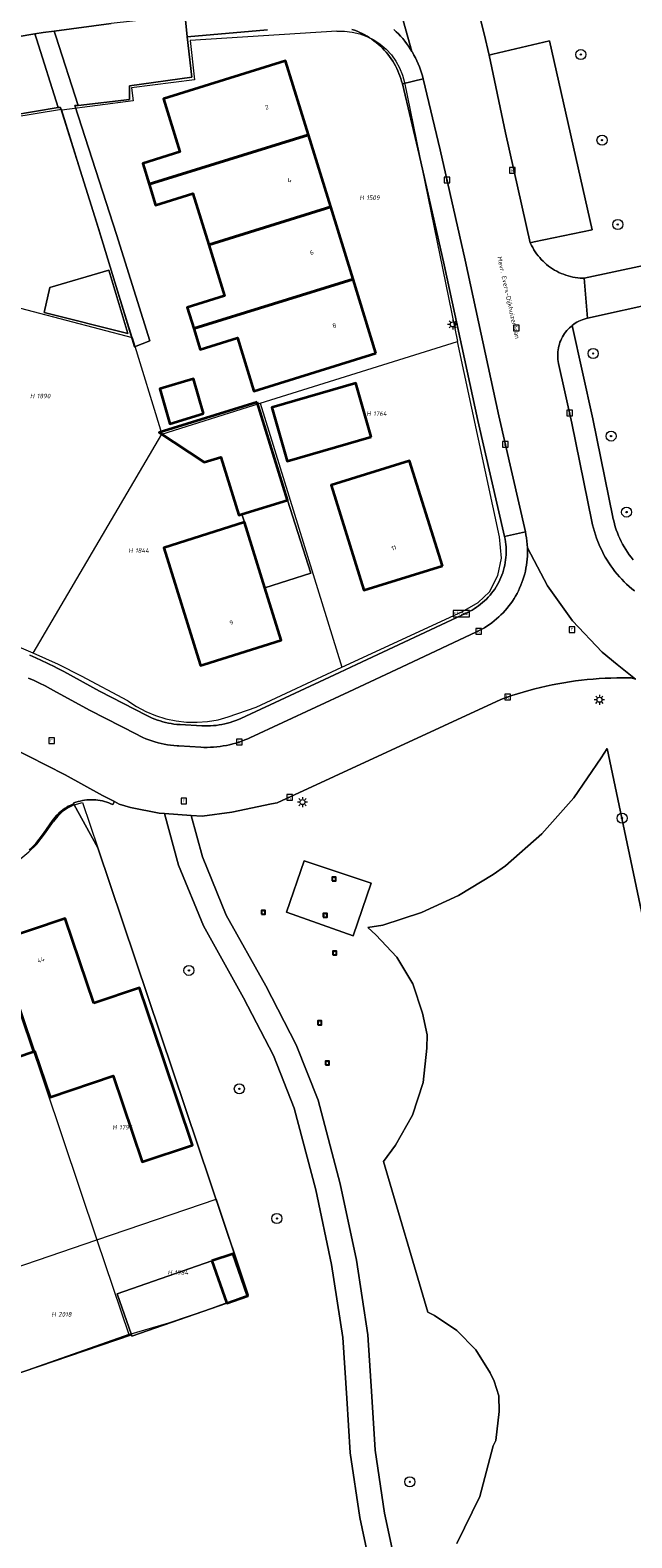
# Model space of a CAD drawing. Header units: metres. Extents: x 250001 to 257773, y 598992 to 609118.
# Tile 54 of 256: x 251886 to 251934, y 601089 to 601209. Entities that reach past the tile are written whole.
import ezdxf
from ezdxf.enums import TextEntityAlignment as Align
from ezdxf.lldxf.tags import DXFTag

# ---------------------------------------------------------------- set-up
doc = ezdxf.new("R2010")
doc.units = ezdxf.units.M
for name, color, linetype, lineweight in [('B-WE-GR-BOOM-S', 252, 'Continuous', 25), ('B-WE-GR-GROENVOORZIENING-GV', 252, 'Continuous', 18), ('B-WE-IE-MEUBILAIR_WEGMEUBILAIR-S', 7, 'Continuous', 25), ('B-WE-KG-GRENS_PERCEEL-G', 150, 'KG-PERCEEL', 18), ('B-WE-KG-GRENS_PERCEEL-S', 150, 'Continuous', 25), ('B-WE-KL-ET_LS_OV_LICHTMAST-S', 252, 'Continuous', 25), ('B-WE-OG-BEBOUWING-GV', 1, 'Continuous', 35), ('B-WE-OG-BEBOUWING-T18', 7, 'Continuous', 18), ('B-WE-OG-BEBOUWING_OVERBOUWING-GV', 1, 'Continuous', 18), ('B-WE-OG-TERREIN_ERF-GV', 7, 'Continuous', 18), ('B-WE-OG-TOPOGRAFIE-T18', 2, 'Continuous', 18), ('B-WE-RI-GWA_KOLK-S', 252, 'Continuous', 25), ('B-WE-RI-GWA_RIOOLPUT-S', 252, 'Continuous', 25), ('B-WE-VH-VERHARDING_GESLOTEN-GV', 252, 'Continuous', 18), ('B-WE-VH-VERHARDING_OPEN-GV', 252, 'Continuous', 18), ('B-WE-VW-VERKEERSTEKEN_BORD-S', 252, 'Continuous', 25), ('X-XX-AL-REFERENTIE-G', 7, 'Continuous', 18)]:
    doc.layers.add(name, color=color, linetype=linetype, lineweight=lineweight)
doc.styles.add('NLCS-ISO', font='NLCS-ISO.ttf')
doc.styles.add('NLCS-ISO-ANNOTATIEF-T18', font='NLCS-ISO.ttf', dxfattribs={"height": 1.8})
doc.styles.get("Standard").update_dxf_attribs({"font": 'NLCS-ISO.ttf'})
tags = doc.linetypes.add('KG-PERCEEL', pattern='A,5.5,-2,["P",Standard,S=1.8,R=0,X=-0.5,Y=-0.9],-2,5.5,-2,[5,NLCS.SHX,S=0.75,R=0,X=0,Y=0],-2', length=19).pattern_tags.tags
tags[6] = DXFTag(74, 10)

# ---------------------------------------------------------------- blocks, each defined once
blk = doc.blocks.new('SKG-PERCEELNUMMER-SO')
at = {"style": 'NLCS-ISO', "oblique": 10, "flags": 1}
blk.add_attdef('GEMEENTECODE', text='', height=1.8, dxfattribs=at).set_placement((0, 2.55), align=Align.MIDDLE_CENTER)
at = {"style": 'NLCS-ISO', "oblique": 10}
blk.add_attdef('SECTIE', text='', height=1.8, dxfattribs=at).set_placement((-0.5, 0), align=Align.MIDDLE_RIGHT)
blk.add_attdef('PERCEELNUMMER', text='', height=1.8, dxfattribs=at).set_placement((0.5, 0), align=Align.MIDDLE_LEFT)
blk = doc.blocks.new('BS2021-132-Xref-KAD-20210617')
at = {"layer": 'B-WE-KG-GRENS_PERCEEL-G', "flags": 128}
for points in [[(251910.741, 601208.545), (251899.097, 601207.806), (251899.449, 601204.695), (251894.448, 601204.047), (251894.581, 601203.023), (251888.913, 601202.288)], [(251910.741, 601208.545), (251911.354, 601208.55), (251911.964, 601208.481), (251912.561, 601208.341), (251913.137, 601208.13), (251913.684, 601207.853), (251914.194, 601207.512), (251914.66, 601207.113), (251915.075, 601206.662), (251915.433, 601206.164), (251915.73, 601205.627), (251915.961, 601205.059), (251916.122, 601204.467)], [(251888.901, 601202.328), (251882.9, 601201.35), (251882.76, 601202.34), (251877.84, 601201.41), (251877.32, 601204.56), (251870.2, 601202.93), (251866.18, 601201.77), (251863.86, 601200.9), (251862.17, 601199.54), (251860.99, 601197.51), (251859.43, 601193.47)], [(251916.122, 601204.467), (251920.315, 601183.949)], [(251888.913, 601202.288), (251888.901, 601202.328)], [(251894.49, 601184.25), (251888.913, 601202.288)], [(251878.757, 601188.387), (251894.49, 601184.25)], [(251894.49, 601184.25), (251896.852, 601176.603)], [(251904.65, 601179.044), (251920.315, 601183.949)], [(251911.14, 601158.12), (251920.71, 601162.53), (251921.97, 601163.25), (251922.85, 601164.09), (251923.52, 601165.38), (251923.81, 601166.77), (251923.65, 601168.45), (251920.315, 601183.949)], [(251896.852, 601176.603), (251904.65, 601179.044)], [(251904.65, 601179.044), (251911.14, 601158.12)], [(251886.643, 601159.214), (251896.852, 601176.603)], [(251886.643, 601159.214), (251885.356, 601159.787), (251883.891, 601160.364), (251882.209, 601160.937), (251880.698, 601161.385), (251879.394, 601161.665), (251877.85, 601161.881), (251875.975, 601162.079), (251874.66, 601162.248), (251873.594, 601162.483), (251872.054, 601162.907)], [(251894.153, 601155.454), (251890.478, 601157.404), (251888.641, 601158.318), (251886.643, 601159.214)], [(251902.121, 601154.172), (251904.331, 601154.936), (251911.14, 601158.12)], [(251894.153, 601155.454), (251894.851, 601154.991), (251895.59, 601154.596), (251896.363, 601154.272), (251897.162, 601154.024), (251897.982, 601153.851), (251898.815, 601153.758), (251899.652, 601153.743), (251900.488, 601153.808), (251901.313, 601153.951), (251902.121, 601154.172)], [(251889.9, 601147.19), (251890.558, 601147.386), (251891.77, 601143.79)], [(251889.9, 601147.19), (251889.421, 601146.961), (251888.982, 601146.664), (251888.592, 601146.304), (251888.26, 601145.89)], [(251886.92, 601144.07), (251887.55, 601144.87), (251888.26, 601145.89)], [(251882.7, 601141.28), (251883.48, 601141.617), (251884.234, 601142.008), (251884.958, 601142.451), (251885.65, 601142.944), (251886.305, 601143.485), (251886.92, 601144.07)], [(251901.16, 601115.92), (251891.77, 601143.79)], [(251882.14, 601141.08), (251891.703, 601112.698)], [(251891.703, 601112.698), (251901.16, 601115.92)], [(251901.16, 601115.92), (251903.713, 601108.342)], [(251882.237, 601109.472), (251891.703, 601112.698)], [(251891.703, 601112.698), (251894.233, 601105.189)], [(251894.233, 601105.189), (251897.416, 601106.12), (251900.527, 601107.177), (251903.713, 601108.342)], [(251894.233, 601105.189), (251884.797, 601101.882)]]:
    blk.add_lwpolyline(points, dxfattribs=at)
at = {"layer": 'B-WE-KG-GRENS_PERCEEL-S', "xscale": 0.2, "yscale": 0.2, "zscale": 0.2}
for p, values in [((251912.989, 601195.342), {'PERCEELNUMMER': '1509', 'SECTIE': 'H'}), ((251886.84, 601179.614), {'PERCEELNUMMER': '1890', 'SECTIE': 'H'}), ((251913.536, 601178.226), {'PERCEELNUMMER': '1764', 'SECTIE': 'H'}), ((251894.642, 601167.368), {'PERCEELNUMMER': '1844', 'SECTIE': 'H'}), ((251893.375, 601121.633), {'PERCEELNUMMER': '1796', 'SECTIE': 'H'}), ((251897.762, 601110.115), {'PERCEELNUMMER': '1984', 'SECTIE': 'H'}), ((251888.543, 601106.799), {'PERCEELNUMMER': '2018', 'SECTIE': 'H'})]:
    blk.add_blockref('SKG-PERCEELNUMMER-SO', p, dxfattribs=at).add_auto_attribs(values)
blk = doc.blocks.new('SIE-WEG_VERKEERSBORD_STRAATNAAM-SO')
at = {"color": 0, "linetype": 'ByBlock', "lineweight": 18}
blk.add_lwpolyline([(-3.25, -1.25), (3.25, -1.25), (3.25, 1.25), (-3.25, 1.25)], close=True, dxfattribs=at)
at = {"color": 0, "linetype": 'ByBlock', "lineweight": 18, "style": 'NLCS-ISO'}
blk.add_text('straat', height=1.5, dxfattribs=at).set_placement((0, 0.15), align=Align.MIDDLE_CENTER)
blk = doc.blocks.new('SKL-ET_OV_LICHTMAST-SO')
at = {"color": 0, "linetype": 'ByBlock', "lineweight": 18}
for points in [[(-1.25, 0), (-2, 0)], [(-1.41, 1.41), (-0.88, 0.88)], [(0, 2), (0, 1.25)], [(0.88, 0.88), (1.41, 1.41)], [(2, 0), (1.25, 0)], [(-1.41, -1.41), (-0.88, -0.88)], [(0, -1.25), (0, -2)], [(0.88, -0.88), (1.41, -1.41)]]:
    blk.add_lwpolyline(points, dxfattribs=at)
blk.add_circle((0, 0), 1, dxfattribs=at)
blk = doc.blocks.new('SRI-KOLK-SO')
at = {"color": 0, "linetype": 'ByBlock', "lineweight": 18}
blk.add_lwpolyline([(-1.125, -1.125), (1.125, -1.125), (1.125, 1.125), (-1.125, 1.125)], close=True, dxfattribs=at)
at = {"color": 0, "linetype": 'ByBlock', "lineweight": 18, "style": 'NLCS-ISO'}
blk.add_text('k', height=1.5, dxfattribs=at).set_placement((0, 0), align=Align.MIDDLE_CENTER)
blk = doc.blocks.new('SRI-PUT_INSPECTIEPUT_RIOOLPUT-SO')
at = {"color": 0, "linetype": 'ByBlock', "lineweight": 18}
blk.add_lwpolyline([(-1.12, -1.12), (1.12, -1.12), (1.12, 1.12), (-1.12, 1.12)], close=True, dxfattribs=at)
at = {"color": 0, "linetype": 'ByBlock', "lineweight": 18, "style": 'NLCS-ISO'}
blk.add_text('r', height=1.5, dxfattribs=at).set_placement((0, 0.28), align=Align.MIDDLE_CENTER)
blk = doc.blocks.new('SIE-WEG_SPEELTOESTEL-SO')
at = {"flags": 128}
blk.add_lwpolyline([(-0.75, -0.75), (0.75, -0.75), (0.75, 0.75), (-0.75, 0.75)], close=True, dxfattribs=at)
at = {"style": 'NLCS-ISO'}
blk.add_text('SPT', height=0.45, dxfattribs=at).set_placement((0, 0), align=Align.MIDDLE_CENTER)
blk = doc.blocks.new('SGR-BOOM_01-SO')
at = {"linetype": 'ByBlock', "lineweight": 18}
h = blk.add_hatch(color=0, dxfattribs=at)
h.dxf.hatch_style = 1
edge = h.paths.add_edge_path()
edge.add_arc((0, 0), 0.25, 0, 360)
at = {"color": 0, "linetype": 'ByBlock', "lineweight": 18}
for radius in [2, 0.25]:
    blk.add_circle((0, 0), radius, dxfattribs=at)
blk = doc.blocks.new('BS2021-132-Xref-BGT-GRIJS-20210617-aangepast')
at = {"layer": 'B-WE-GR-GROENVOORZIENING-GV', "flags": 128}
for points in [[(251921.989, 601210.111), (251922.435, 601208.331), (251922.837, 601206.645), (251923.136, 601206.716), (251927.627, 601207.785), (251931.022, 601192.792), (251926.394, 601191.834), (251926.092, 601191.771), (251926.15, 601191.652), (251926.198, 601191.555), (251926.288, 601191.383), (251926.386, 601191.216), (251926.49, 601191.052), (251926.601, 601190.893), (251926.719, 601190.739), (251926.843, 601190.589), (251926.973, 601190.445), (251927.109, 601190.306), (251927.25, 601190.174), (251927.397, 601190.047), (251927.549, 601189.926), (251927.705, 601189.811), (251927.866, 601189.703), (251928.032, 601189.602), (251928.201, 601189.508), (251928.375, 601189.42), (251928.552, 601189.341), (251928.732, 601189.268), (251928.914, 601189.203), (251929.1, 601189.145), (251929.287, 601189.095), (251929.477, 601189.053), (251929.668, 601189.019), (251929.86, 601188.992), (251930.053, 601188.974), (251930.367, 601188.951), (251935.076, 601189.974)], [(251920.258, 601088.64), (251922.083, 601092.361), (251923.165, 601096.361), (251923.361, 601096.788), (251923.624, 601099.106), (251923.591, 601100.325), (251923.225, 601101.488), (251922.901, 601102.168), (251921.773, 601103.988), (251920.279, 601105.521), (251918.489, 601106.695), (251917.965, 601106.962), (251914.445, 601118.92), (251915.388, 601120.226), (251916.752, 601122.593), (251917.601, 601125.189), (251917.899, 601127.905), (251917.905, 601128.964), (251917.534, 601130.687), (251916.766, 601133.009), (251915.518, 601135.113), (251913.848, 601136.9), (251913.196, 601137.464), (251914.404, 601137.66), (251917.465, 601138.669), (251920.393, 601140.015), (251923.152, 601141.682), (251924.138, 601142.353), (251927.005, 601144.897), (251929.549, 601147.765), (251931.733, 601150.915), (251932.19, 601151.665), (251935.554, 601135.722)], [(251934.456, 601157.173), (251934.117, 601157.258), (251933.914, 601157.263), (251933.442, 601157.268), (251932.971, 601157.266), (251932.5, 601157.255), (251932.029, 601157.236), (251931.559, 601157.21), (251931.089, 601157.175), (251930.62, 601157.133), (251930.151, 601157.082), (251929.684, 601157.024), (251929.217, 601156.958), (251928.752, 601156.883), (251928.288, 601156.801), (251927.825, 601156.711), (251927.364, 601156.613), (251926.905, 601156.508), (251926.448, 601156.394), (251925.992, 601156.273), (251925.539, 601156.144), (251925.088, 601156.007), (251924.639, 601155.863), (251924.193, 601155.711), (251923.75, 601155.552), (251906.005, 601147.354), (251905.563, 601147.273), (251902.419, 601146.607), (251900.046, 601146.289), (251899.186, 601146.352), (251900.074, 601143.07), (251901.97, 601138.463), (251905.102, 601132.837), (251907.526, 601128.165), (251909.263, 601123.773), (251911.011, 601117.14), (251912.298, 601111.104), (251913.213, 601105.18), (251913.53, 601100.273), (251913.793, 601096.023), (251914.537, 601091.035), (251915.827, 601085.004)], [(251935.554, 601135.722), (251932.19, 601151.665), (251931.733, 601150.915), (251929.549, 601147.765), (251927.005, 601144.897), (251924.138, 601142.353), (251923.152, 601141.682), (251920.393, 601140.015), (251917.465, 601138.669), (251914.404, 601137.66), (251913.196, 601137.464), (251913.848, 601136.9), (251915.518, 601135.113), (251916.766, 601133.009), (251917.534, 601130.687), (251917.905, 601128.964), (251917.899, 601127.905), (251917.601, 601125.189), (251916.752, 601122.593), (251915.388, 601120.226), (251914.445, 601118.92), (251917.965, 601106.962), (251918.489, 601106.695), (251920.279, 601105.521), (251921.773, 601103.988), (251922.901, 601102.168), (251923.225, 601101.488), (251923.591, 601100.325), (251923.624, 601099.106), (251923.361, 601096.788), (251923.165, 601096.361), (251922.083, 601092.361), (251920.258, 601088.64)], [(251914.028, 601083.851), (251912.569, 601090.677), (251911.802, 601095.813), (251911.535, 601100.146), (251911.223, 601104.962), (251910.33, 601110.742), (251909.065, 601116.676), (251907.36, 601123.148), (251905.704, 601127.333), (251903.34, 601131.889), (251900.166, 601137.592), (251898.177, 601142.425), (251897.072, 601146.508), (251896.654, 601146.539), (251894.354, 601146.994), (251893.476, 601147.243), (251893.1, 601147.469), (251892.97, 601147.219), (251892.808, 601147.292), (251892.644, 601147.358), (251892.476, 601147.416), (251892.306, 601147.466), (251892.134, 601147.509), (251891.96, 601147.544), (251891.785, 601147.571), (251891.609, 601147.59), (251891.432, 601147.602), (251891.254, 601147.605), (251891.077, 601147.6), (251890.9, 601147.587), (251890.724, 601147.567), (251890.549, 601147.538), (251890.375, 601147.501), (251890.204, 601147.457), (251890.034, 601147.405), (251889.867, 601147.346), (251889.85, 601147.339), (251889.868, 601147.285), (251889.899, 601147.189), (251891.77, 601143.79), (251903.714, 601108.339), (251903.659, 601108.32), (251903.677, 601108.268), (251902, 601107.685), (251894.473, 601105.068), (251894.436, 601105.177), (251876.01, 601098.899)]]:
    blk.add_lwpolyline(points, dxfattribs=at)
blk.add_lwpolyline([(251906.749, 601138.691), (251908.138, 601142.769), (251913.471, 601140.977), (251912.037, 601136.809)], close=True, dxfattribs=at)
at = {"layer": 'B-WE-OG-BEBOUWING-GV', "flags": 128}
for points in [[(251908.489, 601200.324), (251906.67, 601206.199), (251896.989, 601203.189), (251898.293, 601198.981), (251895.334, 601198.065), (251895.846, 601196.409)], [(251910.259, 601194.608), (251908.489, 601200.324), (251895.846, 601196.409), (251896.359, 601194.753), (251899.317, 601195.67), (251900.574, 601191.609)], [(251912.031, 601188.883), (251910.259, 601194.608), (251900.574, 601191.609), (251901.831, 601187.548), (251898.872, 601186.633), (251899.388, 601184.968)], [(251913.85, 601183.01), (251912.031, 601188.883), (251899.388, 601184.968), (251899.904, 601183.304), (251902.861, 601184.219), (251904.165, 601180.011)], [(251900.148, 601178.233), (251899.369, 601180.973), (251896.688, 601180.195), (251897.487, 601177.414)], [(251913.464, 601176.369), (251912.244, 601180.624), (251905.587, 601178.715), (251906.807, 601174.46)], [(251904.425, 601179.118), (251896.653, 601176.715), (251900.226, 601174.369), (251901.538, 601174.774), (251902.96, 601170.175), (251903.212, 601170.253), (251906.821, 601171.369)], [(251919.13, 601166.15), (251916.519, 601174.489), (251910.29, 601172.55), (251912.89, 601164.219)], [(251905.032, 601164.4), (251903.412, 601169.609), (251897.014, 601167.587), (251899.897, 601158.336), (251899.923, 601158.254), (251900.186, 601158.336), (251906.319, 601160.261)], [(251891.456, 601131.465), (251889.17, 601138.199), (251883.724, 601136.353), (251886.683, 601127.636), (251886.754, 601127.66), (251887.985, 601124.023), (251892.989, 601125.709), (251895.29, 601118.88), (251899.299, 601120.219), (251896.989, 601127.069), (251895.076, 601132.696)], [(251886.683, 601127.636), (251883.724, 601136.353), (251878.29, 601134.51), (251881.23, 601125.79)], [(251900.833, 601111.039), (251901.978, 601107.747), (251902, 601107.685), (251903.677, 601108.268), (251903.659, 601108.32), (251902.518, 601111.609)]]:
    blk.add_lwpolyline(points, close=True, dxfattribs=at)
at = {"layer": 'B-WE-OG-BEBOUWING_OVERBOUWING-GV', "flags": 128}
for points in [[(251892.654, 601189.588), (251887.973, 601188.21), (251887.512, 601186.226), (251894.146, 601184.579)], [(251906.821, 601171.369), (251903.212, 601170.253), (251903.412, 601169.609), (251905.032, 601164.4), (251908.675, 601165.571)], [(251902, 601107.685), (251901.978, 601107.747), (251900.833, 601111.039), (251893.306, 601108.43), (251894.436, 601105.177), (251894.473, 601105.068)]]:
    blk.add_lwpolyline(points, close=True, dxfattribs=at)
at = {"layer": 'B-WE-OG-TERREIN_ERF-GV', "flags": 128}
for points in [[(251936.371, 601187.055), (251930.64, 601185.79), (251930.521, 601185.761), (251930.372, 601185.718), (251930.226, 601185.667), (251930.082, 601185.608), (251929.942, 601185.543), (251929.805, 601185.47), (251929.672, 601185.39), (251929.544, 601185.303), (251929.42, 601185.21), (251931.056, 601177.817), (251932.654, 601170.001), (251932.662, 601169.962), (251932.716, 601169.72), (251932.778, 601169.479), (251932.848, 601169.241), (251932.926, 601169.005), (251933.011, 601168.772), (251933.103, 601168.541), (251933.203, 601168.314), (251933.31, 601168.089), (251933.425, 601167.869), (251933.546, 601167.652), (251933.674, 601167.439), (251933.809, 601167.231), (251933.951, 601167.027), (251934.099, 601166.827), (251934.254, 601166.633)], [(251905.23, 601208.662), (251898.875, 601208.089), (251899.227, 601204.893), (251894.276, 601204.224), (251894.296, 601203.14), (251890.203, 601202.658), (251889.951, 601202.641), (251893.261, 601192.432), (251895.911, 601183.99), (251894.68, 601183.515), (251891.833, 601192.896), (251888.799, 601202.483), (251888.614, 601202.501), (251882.97, 601201.55)], [(251886.389, 601159.061), (251886.847, 601158.861), (251887.302, 601158.655), (251887.753, 601158.441), (251887.966, 601158.336), (251888.201, 601158.22), (251888.646, 601157.992), (251889.07, 601157.766), (251891.905, 601156.216), (251895.676, 601154.279), (251895.878, 601154.178), (251896.083, 601154.084), (251896.292, 601153.998), (251896.503, 601153.919), (251896.717, 601153.848), (251896.934, 601153.784), (251897.153, 601153.728), (251897.373, 601153.679), (251897.595, 601153.639), (251897.819, 601153.606), (251898.043, 601153.582), (251898.268, 601153.565), (251898.305, 601153.563), (251900.039, 601153.465), (251900.266, 601153.456), (251900.494, 601153.456), (251900.721, 601153.463), (251900.948, 601153.478), (251901.174, 601153.501), (251901.399, 601153.533), (251901.623, 601153.572), (251901.846, 601153.619), (251902.067, 601153.674), (251902.285, 601153.736), (251902.501, 601153.806), (251902.715, 601153.884), (251902.926, 601153.969), (251903.126, 601154.058), (251910.966, 601157.705), (251912.314, 601158.336), (251921.105, 601162.454), (251921.291, 601162.545), (251921.472, 601162.644), (251921.65, 601162.749), (251921.824, 601162.861), (251921.993, 601162.979), (251922.157, 601163.105), (251922.317, 601163.236), (251922.471, 601163.374), (251922.62, 601163.517), (251922.764, 601163.666), (251922.901, 601163.82), (251923.032, 601163.98), (251923.157, 601164.145), (251923.276, 601164.314), (251923.387, 601164.488), (251923.493, 601164.666), (251923.591, 601164.848), (251923.682, 601165.033), (251923.765, 601165.222), (251923.842, 601165.414), (251923.911, 601165.609), (251923.972, 601165.806), (251924.026, 601166.006), (251924.071, 601166.208), (251924.109, 601166.411), (251924.14, 601166.615), (251924.162, 601166.821), (251924.176, 601167.027), (251924.182, 601167.234), (251924.18, 601167.44), (251924.171, 601167.647), (251924.153, 601167.853), (251924.127, 601168.058), (251924.094, 601168.262), (251924.052, 601168.464), (251924.049, 601168.478), (251921.948, 601177.664), (251919.258, 601190.027), (251917.282, 601198.766), (251915.944, 601204.362), (251915.889, 601204.575), (251915.826, 601204.785), (251915.755, 601204.993), (251915.677, 601205.199), (251915.591, 601205.401), (251915.498, 601205.6), (251915.398, 601205.796), (251915.291, 601205.988), (251915.177, 601206.176), (251915.056, 601206.359), (251914.929, 601206.538), (251914.795, 601206.713), (251914.655, 601206.882), (251914.508, 601207.046), (251914.356, 601207.205), (251914.198, 601207.358), (251914.035, 601207.505), (251913.867, 601207.646), (251913.693, 601207.781), (251913.515, 601207.909), (251913.332, 601208.031), (251913.145, 601208.147), (251912.954, 601208.255), (251912.759, 601208.356), (251912.56, 601208.45), (251912.358, 601208.537), (251912.153, 601208.617), (251911.946, 601208.688)], [(251876.01, 601098.899), (251894.436, 601105.177), (251893.306, 601108.43), (251900.833, 601111.039), (251902.518, 601111.609), (251903.659, 601108.32), (251903.714, 601108.339), (251891.77, 601143.79), (251889.899, 601147.189), (251889.868, 601147.285), (251889.736, 601147.231), (251889.581, 601147.159), (251889.429, 601147.081), (251889.282, 601146.995), (251889.138, 601146.903), (251888.999, 601146.804), (251888.865, 601146.699), (251888.736, 601146.587), (251888.613, 601146.47), (251888.495, 601146.347), (251888.383, 601146.218), (251888.277, 601146.084), (251888.177, 601145.946), (251887.467, 601144.927), (251886.848, 601144.14), (251886.771, 601144.063), (251886.55, 601143.847), (251886.324, 601143.636)]]:
    blk.add_lwpolyline(points, dxfattribs=at)
for points in [[(251899.388, 601184.968), (251898.872, 601186.633), (251901.831, 601187.548), (251899.317, 601195.67), (251896.359, 601194.753), (251895.846, 601196.409), (251895.334, 601198.065), (251898.293, 601198.981), (251896.989, 601203.189), (251906.67, 601206.199), (251908.489, 601200.324), (251910.259, 601194.608), (251912.031, 601188.883), (251913.85, 601183.01), (251904.165, 601180.011), (251902.861, 601184.219), (251899.904, 601183.304)], [(251892.654, 601189.588), (251894.146, 601184.579), (251887.512, 601186.226), (251887.973, 601188.21)], [(251896.688, 601180.195), (251899.369, 601180.973), (251900.148, 601178.233), (251897.487, 601177.414)], [(251912.244, 601180.624), (251913.464, 601176.369), (251906.807, 601174.46), (251905.587, 601178.715)], [(251904.425, 601179.118), (251906.821, 601171.369), (251908.675, 601165.571), (251905.032, 601164.4), (251906.319, 601160.261), (251900.186, 601158.336), (251899.923, 601158.254), (251899.897, 601158.336), (251897.014, 601167.587), (251903.412, 601169.609), (251903.212, 601170.253), (251902.96, 601170.175), (251901.538, 601174.774), (251900.226, 601174.369), (251896.653, 601176.715)], [(251916.519, 601174.489), (251919.13, 601166.15), (251912.89, 601164.219), (251910.29, 601172.55)], [(251878.29, 601134.51), (251883.724, 601136.353), (251889.17, 601138.199), (251891.456, 601131.465), (251895.076, 601132.696), (251896.989, 601127.069), (251899.299, 601120.219), (251895.29, 601118.88), (251892.989, 601125.709), (251887.985, 601124.023), (251886.754, 601127.66), (251886.683, 601127.636), (251881.23, 601125.79)]]:
    blk.add_lwpolyline(points, close=True, dxfattribs=at)
at = {"layer": 'B-WE-VH-VERHARDING_GESLOTEN-GV', "flags": 128}
for points in [[(251915.869, 601209.873), (251916.7, 601206.948), (251916.743, 601206.874), (251916.867, 601206.652), (251916.984, 601206.426), (251917.094, 601206.197), (251917.197, 601205.964), (251917.292, 601205.728), (251917.38, 601205.489), (251917.46, 601205.248), (251917.532, 601205.004), (251917.597, 601204.758), (251918.937, 601199.15), (251920.918, 601190.395), (251923.606, 601178.033), (251925.706, 601168.856), (251925.752, 601168.621), (251925.795, 601168.363), (251925.83, 601168.103), (251925.857, 601167.842), (251925.876, 601167.581), (251927.458, 601164.557), (251929.442, 601161.78), (251931.79, 601159.303), (251932.999, 601158.336), (251934.456, 601157.173)], [(251934.362, 601164.157), (251934.15, 601164.33), (251933.942, 601164.51), (251933.74, 601164.696), (251933.544, 601164.888), (251933.353, 601165.085), (251933.168, 601165.288), (251932.989, 601165.497), (251932.816, 601165.71), (251932.65, 601165.928), (251932.49, 601166.151), (251932.336, 601166.379), (251932.189, 601166.611), (251932.049, 601166.847), (251931.916, 601167.087), (251931.79, 601167.331), (251931.671, 601167.578), (251931.559, 601167.829), (251931.455, 601168.083), (251931.358, 601168.34), (251931.269, 601168.599), (251931.187, 601168.861), (251931.113, 601169.126), (251931.047, 601169.392), (251930.988, 601169.661), (251929.393, 601177.463), (251928.346, 601182.194), (251928.316, 601182.346), (251928.295, 601182.5), (251928.281, 601182.655), (251928.275, 601182.81), (251928.277, 601182.965), (251928.287, 601183.12), (251928.305, 601183.274), (251928.331, 601183.427), (251928.365, 601183.579), (251928.407, 601183.728), (251928.456, 601183.875), (251928.513, 601184.02), (251928.577, 601184.161), (251928.648, 601184.299), (251928.727, 601184.433), (251928.812, 601184.563), (251928.903, 601184.688), (251929.001, 601184.808), (251929.106, 601184.924), (251929.216, 601185.033), (251929.331, 601185.137), (251929.42, 601185.21), (251929.544, 601185.303), (251929.672, 601185.39), (251929.805, 601185.47), (251929.942, 601185.543), (251930.082, 601185.608), (251930.226, 601185.667), (251930.372, 601185.718), (251930.521, 601185.761), (251930.64, 601185.79), (251930.367, 601188.951), (251930.053, 601188.974), (251929.86, 601188.992), (251929.668, 601189.019), (251929.477, 601189.053), (251929.287, 601189.095), (251929.1, 601189.145), (251928.914, 601189.203), (251928.732, 601189.268), (251928.552, 601189.341), (251928.375, 601189.42), (251928.201, 601189.508), (251928.032, 601189.602), (251927.866, 601189.703), (251927.705, 601189.811), (251927.549, 601189.926), (251927.397, 601190.047), (251927.25, 601190.174), (251927.109, 601190.306), (251926.973, 601190.445), (251926.843, 601190.589), (251926.719, 601190.739), (251926.601, 601190.893), (251926.49, 601191.052), (251926.386, 601191.216), (251926.288, 601191.383), (251926.198, 601191.555), (251926.15, 601191.652), (251926.092, 601191.771), (251924.122, 601200.486), (251922.837, 601206.645), (251922.435, 601208.331), (251921.989, 601210.111)], [(251935.076, 601189.974), (251930.367, 601188.951), (251930.64, 601185.79), (251936.371, 601187.055)], [(251884.829, 601151.79), (251889.17, 601149.589), (251892.14, 601147.939), (251893.1, 601147.469), (251893.476, 601147.243), (251894.354, 601146.994), (251896.654, 601146.539), (251897.072, 601146.508), (251899.186, 601146.352), (251900.046, 601146.289), (251902.419, 601146.607), (251905.563, 601147.273), (251906.005, 601147.354), (251923.75, 601155.552), (251924.193, 601155.711), (251924.639, 601155.863), (251925.088, 601156.007), (251925.539, 601156.144), (251925.992, 601156.273), (251926.448, 601156.394), (251926.905, 601156.508), (251927.364, 601156.613), (251927.825, 601156.711), (251928.288, 601156.801), (251928.752, 601156.883), (251929.217, 601156.958), (251929.684, 601157.024), (251930.151, 601157.082), (251930.62, 601157.133), (251931.089, 601157.175), (251931.559, 601157.21), (251932.029, 601157.236), (251932.5, 601157.255), (251932.971, 601157.266), (251933.442, 601157.268), (251933.914, 601157.263), (251934.117, 601157.258), (251934.456, 601157.173), (251932.999, 601158.336), (251931.79, 601159.303), (251929.442, 601161.78), (251927.458, 601164.557), (251925.876, 601167.581), (251925.881, 601167.385), (251925.88, 601167.148), (251925.872, 601166.911), (251925.855, 601166.674), (251925.83, 601166.438), (251925.797, 601166.203), (251925.756, 601165.969), (251925.708, 601165.736), (251925.652, 601165.506), (251925.587, 601165.277), (251925.516, 601165.051), (251925.436, 601164.827), (251925.35, 601164.606), (251925.255, 601164.388), (251925.154, 601164.174), (251925.045, 601163.962), (251924.929, 601163.755), (251924.807, 601163.552), (251924.677, 601163.353), (251924.541, 601163.158), (251924.399, 601162.968), (251924.25, 601162.784), (251924.095, 601162.604), (251923.934, 601162.429), (251923.767, 601162.26), (251923.595, 601162.097), (251923.417, 601161.94), (251923.234, 601161.788), (251923.046, 601161.643), (251922.854, 601161.505), (251922.656, 601161.373), (251922.455, 601161.247), (251922.249, 601161.129), (251922.039, 601161.017), (251921.826, 601160.913), (251916.322, 601158.336), (251911.684, 601156.165), (251903.842, 601152.516), (251903.685, 601152.445), (251903.449, 601152.346), (251903.21, 601152.255), (251902.969, 601152.17), (251902.725, 601152.094), (251902.478, 601152.025), (251902.23, 601151.964), (251901.979, 601151.91), (251901.727, 601151.865), (251901.474, 601151.827), (251901.22, 601151.797), (251900.965, 601151.775), (251900.709, 601151.761), (251900.454, 601151.756), (251900.198, 601151.758), (251899.942, 601151.768), (251898.209, 601151.866), (251898.058, 601151.875), (251897.805, 601151.897), (251897.552, 601151.927), (251897.301, 601151.964), (251897.051, 601152.01), (251896.802, 601152.063), (251896.555, 601152.124), (251896.311, 601152.193), (251896.068, 601152.27), (251895.828, 601152.354), (251895.591, 601152.446), (251895.357, 601152.545), (251895.126, 601152.651), (251894.899, 601152.765), (251891.108, 601154.714), (251888.255, 601156.273), (251888.019, 601156.4), (251887.586, 601156.625), (251887.151, 601156.843), (251886.711, 601157.053), (251886.269, 601157.256)], [(251883.937, 601207.863), (251886.77, 601208.328), (251887.446, 601208.439), (251888.302, 601208.553), (251892.839, 601209.157)], [(251915.279, 601208.672), (251915.461, 601208.502), (251915.637, 601208.326), (251915.808, 601208.144), (251915.972, 601207.957), (251916.13, 601207.765), (251916.283, 601207.567), (251916.428, 601207.365), (251916.567, 601207.159), (251916.7, 601206.948), (251915.869, 601209.873)], [(251915.827, 601085.004), (251914.537, 601091.035), (251913.793, 601096.023), (251913.53, 601100.273), (251913.213, 601105.18), (251912.298, 601111.104), (251911.011, 601117.14), (251909.263, 601123.773), (251907.526, 601128.165), (251905.102, 601132.837), (251901.97, 601138.463), (251900.074, 601143.07), (251899.186, 601146.352), (251897.072, 601146.508), (251898.177, 601142.425), (251900.166, 601137.592), (251903.34, 601131.889), (251905.704, 601127.333), (251907.36, 601123.148), (251909.065, 601116.676), (251910.33, 601110.742), (251911.223, 601104.962), (251911.535, 601100.146), (251911.802, 601095.813), (251912.569, 601090.677), (251914.028, 601083.851)]]:
    blk.add_lwpolyline(points, dxfattribs=at)
at = {"layer": 'B-WE-VH-VERHARDING_OPEN-GV', "flags": 128}
for points in [[(251898.725, 601209.452), (251898.875, 601208.089), (251905.23, 601208.662)], [(251911.946, 601208.688), (251912.153, 601208.617), (251912.358, 601208.537), (251912.56, 601208.45), (251912.759, 601208.356), (251912.954, 601208.255), (251913.145, 601208.147), (251913.332, 601208.031), (251913.515, 601207.909), (251913.693, 601207.781), (251913.867, 601207.646), (251914.035, 601207.505), (251914.198, 601207.358), (251914.356, 601207.205), (251914.508, 601207.046), (251914.655, 601206.882), (251914.795, 601206.713), (251914.929, 601206.538), (251915.056, 601206.359), (251915.177, 601206.176), (251915.291, 601205.988), (251915.398, 601205.796), (251915.498, 601205.6), (251915.591, 601205.401), (251915.677, 601205.199), (251915.755, 601204.993), (251915.826, 601204.785), (251915.889, 601204.575), (251915.944, 601204.362), (251917.597, 601204.758), (251917.532, 601205.004), (251917.46, 601205.248), (251917.38, 601205.489), (251917.292, 601205.728), (251917.197, 601205.964), (251917.094, 601206.197), (251916.984, 601206.426), (251916.867, 601206.652), (251916.743, 601206.874), (251916.7, 601206.948), (251916.567, 601207.159), (251916.428, 601207.365), (251916.283, 601207.567), (251916.13, 601207.765), (251915.972, 601207.957), (251915.808, 601208.144), (251915.637, 601208.326), (251915.461, 601208.502), (251915.279, 601208.672)], [(251886.269, 601157.256), (251886.711, 601157.053), (251887.151, 601156.843), (251887.586, 601156.625), (251888.019, 601156.4), (251888.255, 601156.273), (251891.108, 601154.714), (251894.899, 601152.765), (251895.126, 601152.651), (251895.357, 601152.545), (251895.591, 601152.446), (251895.828, 601152.354), (251896.068, 601152.27), (251896.311, 601152.193), (251896.555, 601152.124), (251896.802, 601152.063), (251897.051, 601152.01), (251897.301, 601151.964), (251897.552, 601151.927), (251897.805, 601151.897), (251898.058, 601151.875), (251898.209, 601151.866), (251899.942, 601151.768), (251900.198, 601151.758), (251900.454, 601151.756), (251900.709, 601151.761), (251900.965, 601151.775), (251901.22, 601151.797), (251901.474, 601151.827), (251901.727, 601151.865), (251901.979, 601151.91), (251902.23, 601151.964), (251902.478, 601152.025), (251902.725, 601152.094), (251902.969, 601152.17), (251903.21, 601152.255), (251903.449, 601152.346), (251903.685, 601152.445), (251903.842, 601152.516), (251911.684, 601156.165), (251916.322, 601158.336), (251921.826, 601160.913), (251922.039, 601161.017), (251922.249, 601161.129), (251922.455, 601161.247), (251922.656, 601161.373), (251922.854, 601161.505), (251923.046, 601161.643), (251923.234, 601161.788), (251923.417, 601161.94), (251923.595, 601162.097), (251923.767, 601162.26), (251923.934, 601162.429), (251924.095, 601162.604), (251924.25, 601162.784), (251924.399, 601162.968), (251924.541, 601163.158), (251924.677, 601163.353), (251924.807, 601163.552), (251924.929, 601163.755), (251925.045, 601163.962), (251925.154, 601164.174), (251925.255, 601164.388), (251925.35, 601164.606), (251925.436, 601164.827), (251925.516, 601165.051), (251925.587, 601165.277), (251925.652, 601165.506), (251925.708, 601165.736), (251925.756, 601165.969), (251925.797, 601166.203), (251925.83, 601166.438), (251925.855, 601166.674), (251925.872, 601166.911), (251925.88, 601167.148), (251925.881, 601167.385), (251925.876, 601167.581), (251925.857, 601167.842), (251925.83, 601168.103), (251925.795, 601168.363), (251925.752, 601168.621), (251925.706, 601168.856), (251924.049, 601168.478), (251924.052, 601168.464), (251924.094, 601168.262), (251924.127, 601168.058), (251924.153, 601167.853), (251924.171, 601167.647), (251924.18, 601167.44), (251924.182, 601167.234), (251924.176, 601167.027), (251924.162, 601166.821), (251924.14, 601166.615), (251924.109, 601166.411), (251924.071, 601166.208), (251924.026, 601166.006), (251923.972, 601165.806), (251923.911, 601165.609), (251923.842, 601165.414), (251923.765, 601165.222), (251923.682, 601165.033), (251923.591, 601164.848), (251923.493, 601164.666), (251923.387, 601164.488), (251923.276, 601164.314), (251923.157, 601164.145), (251923.032, 601163.98), (251922.901, 601163.82), (251922.764, 601163.666), (251922.62, 601163.517), (251922.471, 601163.374), (251922.317, 601163.236), (251922.157, 601163.105), (251921.993, 601162.979), (251921.824, 601162.861), (251921.65, 601162.749), (251921.472, 601162.644), (251921.291, 601162.545), (251921.105, 601162.454), (251912.314, 601158.336), (251910.966, 601157.705), (251903.126, 601154.058), (251902.926, 601153.969), (251902.715, 601153.884), (251902.501, 601153.806), (251902.285, 601153.736), (251902.067, 601153.674), (251901.846, 601153.619), (251901.623, 601153.572), (251901.399, 601153.533), (251901.174, 601153.501), (251900.948, 601153.478), (251900.721, 601153.463), (251900.494, 601153.456), (251900.266, 601153.456), (251900.039, 601153.465), (251898.305, 601153.563), (251898.268, 601153.565), (251898.043, 601153.582), (251897.819, 601153.606), (251897.595, 601153.639), (251897.373, 601153.679), (251897.153, 601153.728), (251896.934, 601153.784), (251896.717, 601153.848), (251896.503, 601153.919), (251896.292, 601153.998), (251896.083, 601154.084), (251895.878, 601154.178), (251895.676, 601154.279), (251891.905, 601156.216), (251889.07, 601157.766), (251888.646, 601157.992), (251888.201, 601158.22), (251887.966, 601158.336), (251887.753, 601158.441), (251887.302, 601158.655), (251886.847, 601158.861), (251886.389, 601159.061)], [(251934.254, 601166.633), (251934.099, 601166.827), (251933.951, 601167.027), (251933.809, 601167.231), (251933.674, 601167.439), (251933.546, 601167.652), (251933.425, 601167.869), (251933.31, 601168.089), (251933.203, 601168.314), (251933.103, 601168.541), (251933.011, 601168.772), (251932.926, 601169.005), (251932.848, 601169.241), (251932.778, 601169.479), (251932.716, 601169.72), (251932.662, 601169.962), (251932.654, 601170.001), (251931.056, 601177.817), (251929.42, 601185.21), (251929.331, 601185.137), (251929.216, 601185.033), (251929.106, 601184.924), (251929.001, 601184.808), (251928.903, 601184.688), (251928.812, 601184.563), (251928.727, 601184.433), (251928.648, 601184.299), (251928.577, 601184.161), (251928.513, 601184.02), (251928.456, 601183.875), (251928.407, 601183.728), (251928.365, 601183.579), (251928.331, 601183.427), (251928.305, 601183.274), (251928.287, 601183.12), (251928.277, 601182.965), (251928.275, 601182.81), (251928.281, 601182.655), (251928.295, 601182.5), (251928.316, 601182.346), (251928.346, 601182.194), (251929.393, 601177.463), (251930.988, 601169.661), (251931.047, 601169.392), (251931.113, 601169.126), (251931.187, 601168.861), (251931.269, 601168.599), (251931.358, 601168.34), (251931.455, 601168.083), (251931.559, 601167.829), (251931.671, 601167.578), (251931.79, 601167.331), (251931.916, 601167.087), (251932.049, 601166.847), (251932.189, 601166.611), (251932.336, 601166.379), (251932.49, 601166.151), (251932.65, 601165.928), (251932.816, 601165.71), (251932.989, 601165.497), (251933.168, 601165.288), (251933.353, 601165.085), (251933.544, 601164.888), (251933.74, 601164.696), (251933.942, 601164.51), (251934.15, 601164.33), (251934.362, 601164.157)], [(251886.324, 601143.636), (251886.55, 601143.847), (251886.771, 601144.063), (251886.848, 601144.14), (251887.467, 601144.927), (251888.177, 601145.946), (251888.277, 601146.084), (251888.383, 601146.218), (251888.495, 601146.347), (251888.613, 601146.47), (251888.736, 601146.587), (251888.865, 601146.699), (251888.999, 601146.804), (251889.138, 601146.903), (251889.282, 601146.995), (251889.429, 601147.081), (251889.581, 601147.159), (251889.736, 601147.231), (251889.868, 601147.285), (251889.85, 601147.339), (251889.867, 601147.346), (251890.034, 601147.405), (251890.204, 601147.457), (251890.375, 601147.501), (251890.549, 601147.538), (251890.724, 601147.567), (251890.9, 601147.587), (251891.077, 601147.6), (251891.254, 601147.605), (251891.432, 601147.602), (251891.609, 601147.59), (251891.785, 601147.571), (251891.96, 601147.544), (251892.134, 601147.509), (251892.306, 601147.466), (251892.476, 601147.416), (251892.644, 601147.358), (251892.808, 601147.292), (251892.97, 601147.219), (251893.1, 601147.469), (251892.14, 601147.939), (251889.17, 601149.589), (251884.829, 601151.79)]]:
    blk.add_lwpolyline(points, dxfattribs=at)
for points in [[(251898.725, 601209.452), (251898.774, 601209.787), (251898.157, 601209.731), (251892.839, 601209.157), (251888.302, 601208.553), (251888.443, 601208.145), (251890.203, 601202.658), (251894.296, 601203.14), (251894.276, 601204.224), (251899.227, 601204.893), (251898.875, 601208.089)], [(251886.899, 601207.939), (251886.77, 601208.328), (251883.937, 601207.863), (251877.041, 601206.557), (251877.153, 601206.231), (251877.395, 601204.889), (251877.98, 601201.662), (251882.7, 601202.606), (251882.97, 601201.55), (251888.614, 601202.501)], [(251888.443, 601208.145), (251888.302, 601208.553), (251887.446, 601208.439), (251886.77, 601208.328), (251886.899, 601207.939), (251888.614, 601202.501), (251888.799, 601202.483), (251891.833, 601192.896), (251894.68, 601183.515), (251895.911, 601183.99), (251893.261, 601192.432), (251889.951, 601202.641), (251890.203, 601202.658)], [(251931.022, 601192.792), (251927.627, 601207.785), (251923.136, 601206.716), (251922.837, 601206.645), (251924.122, 601200.486), (251926.092, 601191.771), (251926.394, 601191.834)], [(251918.937, 601199.15), (251917.597, 601204.758), (251915.944, 601204.362), (251917.282, 601198.766), (251919.258, 601190.027), (251921.948, 601177.664), (251924.049, 601168.478), (251925.706, 601168.856), (251923.606, 601178.033), (251920.918, 601190.395)], [(251913.471, 601140.977), (251908.138, 601142.769), (251906.749, 601138.691), (251912.037, 601136.809)]]:
    blk.add_lwpolyline(points, close=True, dxfattribs=at)
at = {"layer": 'B-WE-GR-BOOM-S', "xscale": 0.2, "yscale": 0.2, "zscale": 0.2}
for p in [(251930.109, 601206.688), (251931.793, 601199.908), (251933.042, 601193.218), (251931.09, 601182.987), (251932.511, 601176.44), (251933.743, 601170.414), (251933.383, 601146.141), (251899.005, 601134.07), (251903.007, 601124.676), (251905.986, 601114.4), (251916.535, 601093.515)]:
    blk.add_blockref('SGR-BOOM_01-SO', p, dxfattribs=at)
at = {"layer": 'B-WE-IE-MEUBILAIR_WEGMEUBILAIR-S', "xscale": 0.2, "yscale": 0.2, "zscale": 0.2}
for p in [(251910.522, 601141.323), (251904.914, 601138.676), (251909.814, 601138.435), (251910.564, 601135.457), (251909.386, 601129.917), (251909.992, 601126.726)]:
    blk.add_blockref('SIE-WEG_SPEELTOESTEL-SO', p, dxfattribs=at)
at = {"layer": 'B-WE-KL-ET_LS_OV_LICHTMAST-S', "xscale": 0.2, "yscale": 0.2, "zscale": 0.2}
for p in [(251919.94, 601185.3), (251931.58, 601155.53), (251908.015, 601147.413)]:
    blk.add_blockref('SKL-ET_OV_LICHTMAST-SO', p, dxfattribs=at)
at = {"layer": 'B-WE-RI-GWA_KOLK-S', "xscale": 0.2, "yscale": 0.2, "zscale": 0.2}
for p in [(251924.679, 601197.501), (251919.482, 601196.746), (251929.216, 601178.262), (251924.119, 601175.794), (251921.993, 601160.964), (251924.292, 601155.745), (251903, 601152.176), (251907.003, 601147.789)]:
    blk.add_blockref('SRI-KOLK-SO', p, dxfattribs=at)
at = {"layer": 'B-WE-RI-GWA_RIOOLPUT-S', "xscale": 0.2, "yscale": 0.2, "zscale": 0.2}
for p in [(251925, 601185), (251929.4, 601161.1), (251888.1, 601152.3), (251898.6, 601147.5)]:
    blk.add_blockref('SRI-PUT_INSPECTIEPUT_RIOOLPUT-SO', p, dxfattribs=at)
at = {"layer": 'B-WE-VW-VERKEERSTEKEN_BORD-S', "xscale": 0.2, "yscale": 0.2, "zscale": 0.2}
blk.add_blockref('SIE-WEG_VERKEERSBORD_STRAATNAAM-SO', (251920.621, 601162.361), dxfattribs=at)
at = {"layer": 'B-WE-OG-BEBOUWING-T18', "style": 'NLCS-ISO-ANNOTATIEF-T18'}
for s, rotation, p in [('2', 17.2, (251905.191, 601202.522)), ('4', 17.2, (251906.986, 601196.727)), ('6', 17.2, (251908.757, 601191.006)), ('8', 17.2, (251910.552, 601185.207)), ('11', 17.2, (251915.271, 601167.573)), ('9', 17.4, (251902.373, 601161.643)), ('44', 18.7, (251887.25, 601134.908))]:
    blk.add_text(s, height=0.36, rotation=rotation, dxfattribs=at).set_placement(p, align=Align.MIDDLE)
at = {"layer": 'B-WE-OG-TOPOGRAFIE-T18', "style": 'NLCS-ISO-ANNOTATIEF-T18'}
blk.add_text('Mevr. Evers-Dijkhuizenlaan', height=0.36, rotation=282.5, dxfattribs=at).set_placement((251924.32, 601187.409), align=Align.MIDDLE)

msp = doc.modelspace()

# ---------------------------------------------------------------- block references
at = {"layer": 'X-XX-AL-REFERENTIE-G'}
for name in ['BS2021-132-Xref-BGT-GRIJS-20210617-aangepast', 'BS2021-132-Xref-KAD-20210617']:
    msp.add_blockref(name, (0, 0), dxfattribs=at)

doc.saveas('drawing.dxf')
